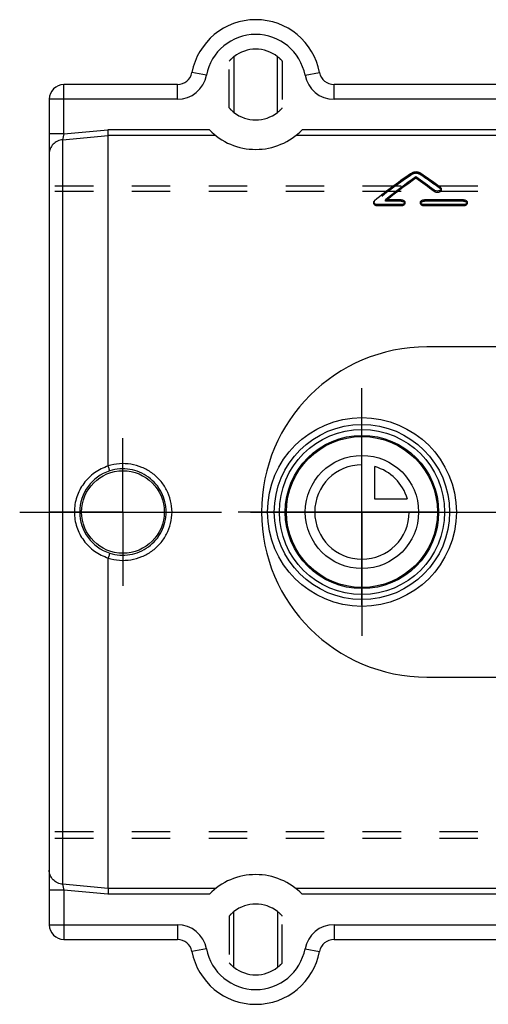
# Model space of a CAD drawing. Header units: millimetres. Extents: x 400 to 600, y 412 to 588.
# Tile 1 of 5: x 400 to 479, y 416 to 584. Entities that reach past the tile are written whole.
import ezdxf

# ---------------------------------------------------------------- set-up
doc = ezdxf.new("R2010")
doc.units = ezdxf.units.MM
doc.header["$LTSCALE"] = 65.185185
doc.linetypes.add('CENTER', pattern=[0.6, 0.375, -0.075, 0.075, -0.075])
doc.linetypes.add('HIDDEN', pattern=[0.2, 0.1, -0.1])
doc.layers.get('0').update_dxf_attribs({"linetype": 'CONTINUOUS'})
for name, color, linetype in [('ACHSEN_S', 7, 'CONTINUOUS'), ('DEFAULT_2', 8, 'HIDDEN'), ('FASEN', 7, 'CONTINUOUS'), ('FLAECHEN', 7, 'CONTINUOUS'), ('KOERPER', 7, 'CONTINUOUS'), ('KONST.EL_MIT_GEO', 7, 'CONTINUOUS'), ('KURVEN', 7, 'CONTINUOUS')]:
    doc.layers.add(name, color=color, linetype=linetype)

msp = doc.modelspace()

# ---------------------------------------------------------------- linework, layer by layer
at = {"color": 7, "linetype": 'Continuous'}
for p, q in [((436.3, 577.22), (436.3, 567.78)), ((443.7, 567.78), (443.7, 577.22)), ((432.14, 564.81), (414.96, 564.81)), ((552.14, 564.81), (447.86, 564.81)), ((415, 507.82), (415, 563.84)), ((433.22, 563.84), (415, 563.84)), ((553.22, 563.84), (446.78, 563.84)), ((415, 436.16), (415, 492.18)), ((433.22, 436.16), (415, 436.16)), ((553.22, 436.16), (446.78, 436.16)), ((432.14, 435.19), (414.96, 435.19)), ((552.14, 435.19), (447.86, 435.19)), ((436.3, 422.78), (436.3, 432.22)), ((443.7, 432.22), (443.7, 422.78))]:
    msp.add_line(p, q, dxfattribs=at)
for centre, radius, start, end in [((440, 572.5), 6, 51.9269, 128.0731), ((440, 572.5), 11, 224.373, 315.627), ((440, 427.5), 11, 44.373, 135.627), ((440, 427.5), 6, 231.9269, 308.0731)]:
    msp.add_arc(centre, radius, start, end, dxfattribs=at)
for points, knots in [([(415, 563.84), (415, 563.88), (414.99, 564), (414.98, 564.33), (414.97, 564.6), (414.96, 564.81)], [0, 0, 0, 0, 0.138238, 0.368652, 1, 1, 1, 1]), ([(415, 436.16), (415, 436.12), (414.99, 436), (414.98, 435.67), (414.97, 435.4), (414.96, 435.19)], [0, 0, 0, 0, 0.138239, 0.368652, 1, 1, 1, 1])]:
    msp.add_open_spline(points, degree=3, knots=knots, dxfattribs=at)
at = {"layer": 'ACHSEN_S', "color": 2, "linetype": 'CENTER'}
msp.add_line((400, 500), (600, 500), dxfattribs=at)
at = {"layer": 'DEFAULT_2', "color": 8, "linetype": 'HIDDEN'}
for p, q in [((435.5, 568.53), (435.5, 576.47)), ((444.5, 576.47), (444.5, 568.53)), ((435.5, 431.47), (435.5, 423.53)), ((444.5, 423.53), (444.5, 431.47))]:
    msp.add_line(p, q, dxfattribs=at)
for centre, start, end in [((440, 572.5), 128.0731, 138.5904), ((440, 572.5), 41.4096, 51.9269), ((440, 427.5), 221.4096, 231.9269), ((440, 427.5), 308.0731, 318.5904)]:
    msp.add_arc(centre, 6, start, end, dxfattribs=at)
at = {"layer": 'FASEN', "color": 7, "linetype": 'Continuous'}
for radius in [16, 14.85]:
    msp.add_circle((458, 500), radius, dxfattribs=at)
at = {"layer": 'FLAECHEN', "color": 2, "linetype": 'CENTER'}
for p, q in [((458, 500), (458, 521)), ((417.5, 500), (417.5, 512.52)), ((417.5, 500), (404.98, 500)), ((417.5, 500), (417.5, 487.48)), ((417.5, 500), (430.02, 500)), ((458, 500), (437, 500)), ((458, 500), (458, 479)), ((458, 500), (479, 500))]:
    msp.add_line(p, q, dxfattribs=at)
at = {"layer": 'FLAECHEN', "color": 7, "linetype": 'Continuous'}
msp.add_circle((417.5, 500), 7, dxfattribs=at)
msp.add_arc((469, 500), 28, 90, 270, dxfattribs=at)
at = {"layer": 'KOERPER', "color": 8, "linetype": 'HIDDEN'}
for p, q in [((595, 555.25), (405, 555.25)), ((595, 554.34), (405, 554.34)), ((595, 445.74), (405, 445.74)), ((595, 444.65), (405, 444.65))]:
    msp.add_line(p, q, dxfattribs=at)
at = {"layer": 'KOERPER', "color": 7, "linetype": 'Continuous'}
for p, q in [((527, 528), (469, 528)), ((469, 472), (527, 472))]:
    msp.add_line(p, q, dxfattribs=at)
at = {"layer": 'KONST.EL_MIT_GEO', "color": 7, "linetype": 'Continuous'}
for p, q in [((431.65, 574.07), (429.19, 574.54)), ((448.35, 574.07), (450.81, 574.54)), ((407.5, 564.13), (407.5, 572.5)), ((426.73, 572.5), (407.5, 572.5)), ((426.73, 570), (426.73, 572.5)), ((453.27, 570), (453.27, 572.5)), ((546.73, 572.5), (453.27, 572.5)), ((405, 570), (405, 430)), ((426.73, 570), (405, 570)), ((546.73, 570), (453.27, 570)), ((407.5, 564.13), (414.96, 564.81)), ((407.5, 564.13), (405, 564.13)), ((407.5, 564.13), (407.28, 563.14)), ((407.28, 563.14), (415, 563.84)), ((407.28, 563.14), (407.28, 436.86)), ((467.15, 556.6), (467.15, 556.84)), ((470.24, 554.35), (470.24, 554.58)), ((471.43, 554.57), (471.43, 554.81)), ((464.62, 552.95), (461.98, 552.95)), ((475.19, 552.95), (468.58, 552.95)), ((460, 552.32), (460, 552.55)), ((460.66, 551.92), (460.66, 552.15)), ((464.62, 552.15), (460.66, 552.15)), ((464.62, 551.92), (460.66, 551.92)), ((464.62, 551.92), (464.62, 552.15)), ((465.28, 552.32), (465.28, 552.55)), ((467.92, 552.32), (467.92, 552.55)), ((468.58, 551.92), (468.58, 552.15)), ((475.19, 552.15), (468.58, 552.15)), ((475.19, 551.92), (468.58, 551.92)), ((475.19, 551.92), (475.19, 552.15)), ((475.85, 552.32), (475.85, 552.55)), ((415, 436.16), (407.28, 436.86)), ((407.28, 436.86), (407.5, 435.87)), ((407.5, 435.87), (405, 435.87)), ((407.5, 435.87), (407.5, 427.5)), ((414.96, 435.19), (407.5, 435.87)), ((405, 430), (426.73, 430)), ((426.73, 430), (426.73, 427.5)), ((453.27, 430), (546.73, 430)), ((453.27, 430), (453.27, 427.5)), ((407.5, 427.5), (426.73, 427.5)), ((431.65, 425.93), (429.19, 425.46)), ((448.35, 425.93), (450.81, 425.46)), ((453.27, 427.5), (546.73, 427.5))]:
    msp.add_line(p, q, dxfattribs=at)
at = {"layer": 'KONST.EL_MIT_GEO', "color": 8, "linetype": 'HIDDEN'}
for p, q in [((466.61, 557.36), (466.61, 557.6)), ((467.69, 557.36), (467.69, 557.6)), ((471.3, 554.8), (471.3, 555.03)), ((460.13, 552.56), (460.13, 552.79)), ((461.98, 552.72), (461.98, 552.95)), ((464.62, 552.72), (464.62, 552.95)), ((468.58, 552.72), (468.58, 552.95)), ((475.19, 552.72), (475.19, 552.95)), ((464.62, 552.72), (461.98, 552.72)), ((475.19, 552.72), (468.58, 552.72))]:
    msp.add_line(p, q, dxfattribs=at)
at = {"layer": 'KONST.EL_MIT_GEO', "color": 7, "linetype": 'Continuous'}
for radius in [14, 13]:
    msp.add_circle((458, 500), radius, dxfattribs=at)
for centre, radius, start, end in [((440, 572.5), 11, 10.6719, 169.3281), ((440, 572.5), 8.5, 10.6719, 169.3281), ((426.73, 575), 2.5, 270, 349.3281), ((453.27, 575), 2.5, 190.6719, 270), ((426.73, 575), 5, 270, 349.3281), ((453.27, 575), 5, 190.6719, 270), ((407.5, 570), 2.5, 90, 180), ((440, 572.5), 6, 231.9269, 308.0731), ((417.49, 500.01), 7.32, 107.7405, 180.046), ((417.49, 499.99), 7.32, 179.954, 252.2595), ((440, 427.5), 6, 51.9269, 128.0731), ((407.5, 430), 2.5, 180, 270), ((426.73, 425), 5, 10.6719, 90), ((453.27, 425), 5, 90, 169.3281), ((426.73, 425), 2.5, 10.6719, 90), ((440, 427.5), 8.5, 190.6719, 349.3281), ((453.27, 425), 2.5, 90, 169.3281), ((440, 427.5), 11, 190.6719, 349.3281)]:
    msp.add_arc(centre, radius, start, end, dxfattribs=at)
at = {"layer": 'KONST.EL_MIT_GEO', "color": 8, "linetype": 'HIDDEN'}
for centre, start, end in [((440, 572.5), 221.4096, 231.9269), ((440, 572.5), 308.0731, 318.5904), ((440, 427.5), 128.0731, 138.5904), ((440, 427.5), 41.4096, 51.9269)]:
    msp.add_arc(centre, 6, start, end, dxfattribs=at)
at = {"layer": 'KONST.EL_MIT_GEO', "color": 7, "linetype": 'Continuous'}
for centre, major_axis, start_param, end_param in [((458.6, 500), (40.51, 63.78), 0.794826, 0.92638), ((460.24, 500), (40.51, 63.78), 0.817513, 0.922379), ((460.24, 500), (40.32, 63.49), 0.816873, 0.916298), ((474.06, 500), (-40.51, 63.78), -0.880341, -0.817513), ((474.06, 500), (-40.32, 63.49), -0.87999, -0.816873), ((475.71, 500), (-40.51, 63.78), -0.868375, -0.794826)]:
    msp.add_ellipse(centre, major_axis=major_axis, ratio=0.44714, start_param=start_param, end_param=end_param, dxfattribs=at)
at = {"layer": 'KONST.EL_MIT_GEO', "color": 8, "linetype": 'HIDDEN'}
for centre, major_axis, start_param, end_param in [((458.6, 500), (40.32, 63.49), 0.794081, 0.926239), ((475.71, 500), (-40.32, 63.49), -0.86797, -0.794081), ((460.24, 500), (40.32, 63.49), 0.916298, 0.92222)]:
    msp.add_ellipse(centre, major_axis=major_axis, ratio=0.44714, start_param=start_param, end_param=end_param, dxfattribs=at)
at = {"layer": 'KONST.EL_MIT_GEO', "color": 7, "linetype": 'Continuous'}
for points, knots in [([(407.28, 563.14), (406.98, 563.12), (406.37, 562.95), (405.62, 562.41), (405.12, 561.64), (405, 561.03), (405, 560.73)], [0, 0, 0, 0, 0.253885, 0.505338, 0.753716, 1, 1, 1, 1]), ([(466.61, 557.6), (466.68, 557.65), (466.86, 557.71), (467.15, 557.74), (467.44, 557.71), (467.62, 557.65), (467.69, 557.6)], [0, 0, 0, 0, 0.228927, 0.5, 0.771073, 1, 1, 1, 1]), ([(471.43, 554.81), (471.43, 554.77), (471.41, 554.68), (471.31, 554.58), (471.16, 554.5), (470.91, 554.43), (470.59, 554.42), (470.34, 554.51), (470.24, 554.58)], [0, 0, 0, 0, 0.086261, 0.187231, 0.308133, 0.446182, 0.740867, 1, 1, 1, 1]), ([(471.43, 554.57), (471.43, 554.53), (471.41, 554.45), (471.31, 554.34), (471.16, 554.26), (470.98, 554.21), (470.78, 554.19), (470.53, 554.21), (470.34, 554.28), (470.24, 554.35)], [0, 0, 0, 0, 0.086124, 0.186954, 0.30771, 0.445603, 0.593238, 0.741166, 1, 1, 1, 1]), ([(471.3, 555.03), (471.34, 555), (471.41, 554.94), (471.43, 554.85), (471.43, 554.81)], [0, 0, 0, 0, 0.540206, 1, 1, 1, 1]), ([(460, 552.55), (460, 552.6), (460.03, 552.69), (460.09, 552.76), (460.13, 552.79)], [0, 0, 0, 0, 0.467033, 1, 1, 1, 1]), ([(464.62, 552.95), (464.71, 552.95), (464.87, 552.94), (465.08, 552.85), (465.24, 552.73), (465.28, 552.61), (465.28, 552.55)], [0, 0, 0, 0, 0.302912, 0.577732, 0.807572, 1, 1, 1, 1]), ([(467.92, 552.55), (467.92, 552.61), (467.97, 552.73), (468.12, 552.85), (468.34, 552.94), (468.5, 552.95), (468.58, 552.95)], [0, 0, 0, 0, 0.192428, 0.422268, 0.697087, 1, 1, 1, 1]), ([(475.19, 552.95), (475.27, 552.95), (475.44, 552.94), (475.65, 552.85), (475.81, 552.73), (475.85, 552.61), (475.85, 552.55)], [0, 0, 0, 0, 0.302912, 0.577732, 0.807572, 1, 1, 1, 1]), ([(460.66, 552.15), (460.58, 552.15), (460.41, 552.17), (460.2, 552.25), (460.04, 552.38), (460, 552.5), (460, 552.55)], [0, 0, 0, 0, 0.302034, 0.576797, 0.807353, 1, 1, 1, 1]), ([(460.66, 551.92), (460.58, 551.92), (460.41, 551.93), (460.2, 552.02), (460.04, 552.15), (460, 552.27), (460, 552.32)], [0, 0, 0, 0, 0.302046, 0.576816, 0.807369, 1, 1, 1, 1]), ([(465.28, 552.55), (465.28, 552.5), (465.24, 552.38), (465.08, 552.25), (464.87, 552.17), (464.71, 552.15), (464.62, 552.15)], [0, 0, 0, 0, 0.192652, 0.42322, 0.697976, 1, 1, 1, 1]), ([(465.28, 552.32), (465.28, 552.27), (465.24, 552.15), (465.08, 552.02), (464.87, 551.93), (464.71, 551.92), (464.62, 551.92)], [0, 0, 0, 0, 0.192636, 0.423201, 0.697964, 1, 1, 1, 1]), ([(468.58, 552.15), (468.5, 552.15), (468.34, 552.17), (468.12, 552.25), (467.97, 552.38), (467.92, 552.5), (467.92, 552.55)], [0, 0, 0, 0, 0.302024, 0.57678, 0.807349, 1, 1, 1, 1]), ([(468.58, 551.92), (468.5, 551.92), (468.34, 551.93), (468.12, 552.02), (467.97, 552.15), (467.92, 552.27), (467.92, 552.32)], [0, 0, 0, 0, 0.302036, 0.576799, 0.807365, 1, 1, 1, 1]), ([(475.85, 552.55), (475.85, 552.5), (475.81, 552.38), (475.65, 552.25), (475.44, 552.17), (475.27, 552.15), (475.19, 552.15)], [0, 0, 0, 0, 0.192652, 0.42322, 0.697976, 1, 1, 1, 1]), ([(475.85, 552.32), (475.85, 552.27), (475.81, 552.15), (475.65, 552.02), (475.44, 551.93), (475.27, 551.92), (475.19, 551.92)], [0, 0, 0, 0, 0.192636, 0.423201, 0.697964, 1, 1, 1, 1]), ([(415, 507.8), (414.19, 507.53), (412.62, 506.75), (410.75, 504.92), (409.54, 502.59), (409.26, 500.86), (409.26, 500)], [0, 0, 0, 0, 0.249942, 0.499976, 0.749979, 1, 1, 1, 1]), ([(425.81, 500), (425.81, 500.64), (425.65, 501.94), (424.97, 503.77), (423.87, 505.38), (422.43, 506.69), (420.72, 507.64), (418.85, 508.17), (416.9, 508.26), (415.62, 508.01), (415, 507.82)], [0, 0, 0, 0, 0.125081, 0.250072, 0.374969, 0.499839, 0.624774, 0.749816, 0.874919, 1, 1, 1, 1]), ([(415.26, 506.97), (415.26, 507), (415.23, 507.08), (415.18, 507.25), (415.1, 507.5), (415.04, 507.69), (415, 507.8)], [0, 0, 0, 0, 0.083926, 0.297802, 0.615886, 1, 1, 1, 1]), ([(424.81, 500), (424.81, 500.57), (424.67, 501.72), (424.08, 503.35), (423.12, 504.79), (421.85, 505.97), (420.34, 506.82), (418.68, 507.3), (416.94, 507.37), (415.81, 507.15), (415.26, 506.97)], [0, 0, 0, 0, 0.125121, 0.250123, 0.374997, 0.499828, 0.624736, 0.749781, 0.874908, 1, 1, 1, 1]), ([(409.26, 500), (409.26, 499.14), (409.54, 497.41), (410.75, 495.08), (412.62, 493.25), (414.19, 492.47), (415, 492.2)], [0, 0, 0, 0, 0.250004, 0.500012, 0.75005, 1, 1, 1, 1]), ([(415, 492.18), (415.62, 491.99), (416.9, 491.74), (418.85, 491.83), (420.72, 492.36), (422.43, 493.31), (423.87, 494.62), (424.97, 496.23), (425.65, 498.06), (425.81, 499.35), (425.81, 500)], [0, 0, 0, 0, 0.125077, 0.25018, 0.375221, 0.500155, 0.625024, 0.74992, 0.874909, 1, 1, 1, 1]), ([(415.26, 493.03), (415.81, 492.85), (416.94, 492.63), (418.68, 492.7), (420.34, 493.18), (421.85, 494.03), (423.12, 495.21), (424.08, 496.65), (424.67, 498.28), (424.81, 499.43), (424.81, 500)], [0, 0, 0, 0, 0.125088, 0.250214, 0.375259, 0.500167, 0.624995, 0.749868, 0.874869, 1, 1, 1, 1]), ([(415.26, 493.03), (415.26, 493), (415.23, 492.92), (415.18, 492.75), (415.1, 492.5), (415.04, 492.31), (415, 492.2)], [0, 0, 0, 0, 0.083924, 0.297801, 0.615886, 1, 1, 1, 1]), ([(407.28, 436.86), (406.98, 436.88), (406.37, 437.05), (405.62, 437.59), (405.12, 438.36), (405, 438.97), (405, 439.27)], [0, 0, 0, 0, 0.253885, 0.505338, 0.753716, 1, 1, 1, 1])]:
    msp.add_open_spline(points, degree=3, knots=knots, dxfattribs=at)
at = {"layer": 'KONST.EL_MIT_GEO', "color": 8, "linetype": 'HIDDEN'}
for points, knots in [([(466.61, 557.36), (466.68, 557.41), (466.86, 557.48), (467.15, 557.51), (467.44, 557.48), (467.62, 557.41), (467.69, 557.36)], [0, 0, 0, 0, 0.228901, 0.5, 0.771098, 1, 1, 1, 1]), ([(471.3, 554.8), (471.34, 554.77), (471.41, 554.7), (471.43, 554.61), (471.43, 554.57)], [0, 0, 0, 0, 0.540255, 1, 1, 1, 1]), ([(460, 552.32), (460, 552.36), (460.03, 552.46), (460.09, 552.53), (460.13, 552.56)], [0, 0, 0, 0, 0.467022, 1, 1, 1, 1]), ([(464.62, 552.72), (464.71, 552.72), (464.87, 552.7), (465.08, 552.62), (465.24, 552.49), (465.28, 552.37), (465.28, 552.32)], [0, 0, 0, 0, 0.302928, 0.577755, 0.807589, 1, 1, 1, 1]), ([(467.92, 552.32), (467.92, 552.37), (467.97, 552.49), (468.12, 552.62), (468.34, 552.7), (468.5, 552.72), (468.58, 552.72)], [0, 0, 0, 0, 0.192411, 0.422245, 0.697071, 1, 1, 1, 1]), ([(475.19, 552.72), (475.27, 552.72), (475.44, 552.7), (475.65, 552.62), (475.81, 552.49), (475.85, 552.37), (475.85, 552.32)], [0, 0, 0, 0, 0.302928, 0.577755, 0.807589, 1, 1, 1, 1])]:
    msp.add_open_spline(points, degree=3, knots=knots, dxfattribs=at)
at = {"layer": 'KONST.EL_MIT_GEO', "color": 7, "linetype": 'Continuous'}
for points in [[(415, 507.8), (415, 507.8), (415, 507.81), (415, 507.82)], [(415, 492.18), (415, 492.19), (415, 492.2), (415.01, 492.2)]]:
    msp.add_open_spline(points, degree=3, dxfattribs=at)
at = {"layer": 'KURVEN', "color": 40, "linetype": 'Continuous'}
for p, q in [((458, 484.17), (458, 515.83)), ((460.2, 502.2), (460.2, 507.69)), ((465.69, 502.2), (460.2, 502.2)), ((471, 500), (445, 500))]:
    msp.add_line(p, q, dxfattribs=at)
for radius in [16, 12.8, 9.6]:
    msp.add_circle((458, 500), radius, dxfattribs=at)
for start, end in [(90, 360), (15.962, 74.038)]:
    msp.add_arc((458, 500), 8, start, end, dxfattribs=at)

doc.saveas('drawing.dxf')
